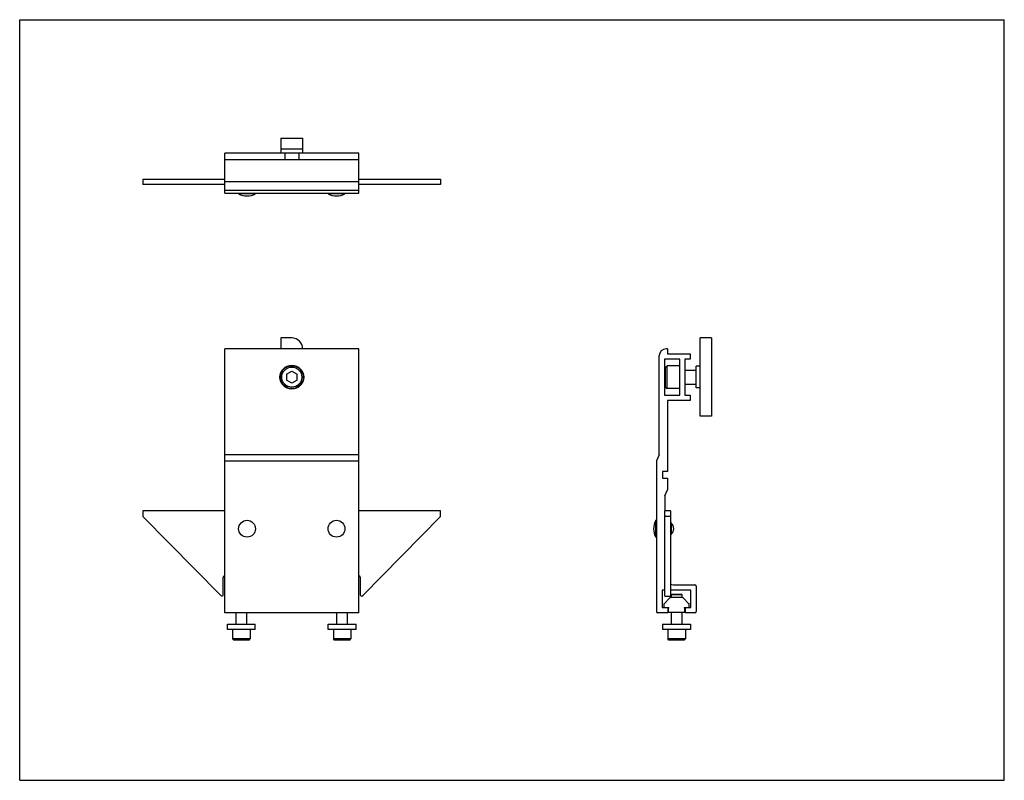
# Model space of a CAD drawing. Header units: inches. Extents: x 0 to 22, y 0 to 17.
import ezdxf

# ---------------------------------------------------------------- set-up
doc = ezdxf.new("R2010")
doc.units = ezdxf.units.IN
doc.header["$LTSCALE"] = 1.21
doc.header["$MEASUREMENT"] = 0
doc.layers.get('0').update_dxf_attribs({"linetype": 'CONTINUOUS'})
for name, color, linetype in [('350533_CAE_BL5', 7, 'CONTINUOUS'), ('350534_CAE_BL7', 7, 'CONTINUOUS'), ('350897_CAE_BL0', 7, 'CONTINUOUS'), ('605279P_BL3', 7, 'CONTINUOUS'), ('605279P_BL4', 7, 'CONTINUOUS'), ('639971M_CAE_BL10', 7, 'CONTINUOUS'), ('914_006_BL8', 7, 'CONTINUOUS'), ('914_006_BL9', 7, 'CONTINUOUS'), ('X920620M_BL1', 7, 'CONTINUOUS'), ('X920620M_BL2', 7, 'CONTINUOUS'), ('X920816M_BL6', 7, 'CONTINUOUS')]:
    doc.layers.add(name, color=color, linetype=linetype)

# ---------------------------------------------------------------- blocks, each defined once
blk = doc.blocks.new('350897_CAE_BL0', base_point=(8.648, 8.778))
at = {"layer": '350897_CAE_BL0', "color": 7, "linetype": 'CONTINUOUS'}
for p, q in [((2.755, 13.438), (2.755, 13.313)), ((2.755, 13.438), (4.58, 13.438)), ((7.58, 13.438), (9.405, 13.438)), ((9.405, 13.438), (9.405, 13.313)), ((4.58, 13.313), (2.755, 13.313)), ((9.405, 13.313), (7.58, 13.313)), ((2.755, 6.023), (2.755, 5.898)), ((4.58, 6.023), (2.755, 6.023)), ((9.405, 6.023), (7.58, 6.023)), ((9.405, 5.898), (9.405, 6.023)), ((14.54, 6.023), (14.415, 6.023)), ((14.415, 4.118), (14.415, 6.023)), ((14.54, 6.023), (14.54, 4.118)), ((2.755, 5.898), (4.496, 4.128)), ((7.664, 4.127), (9.405, 5.898)), ((14.54, 5.898), (14.415, 5.898)), ((4.549, 4.15), (4.549, 4.542)), ((7.611, 4.542), (7.611, 4.149)), ((14.415, 4.118), (14.54, 4.118))]:
    blk.add_line(p, q, dxfattribs=at)
for centre, radius, start, end in [((4.58, 4.542), 0.031, 90, 180), ((7.58, 4.542), 0.031, 0, 90), ((4.518, 4.15), 0.0312, 224.5092, 360), ((7.642, 4.149), 0.031, 180, 315.4908)]:
    blk.add_arc(centre, radius, start, end, dxfattribs=at)
blk = doc.blocks.new('X920620M_BL1', base_point=(10.941, 3.648))
at = {"layer": 'X920620M_BL1', "color": 7, "linetype": 'CONTINUOUS'}
for p, q in [((14.562, 4.16), (14.558, 4.156)), ((14.558, 4.156), (14.794, 4.156)), ((14.558, 4.156), (14.558, 4.083)), ((14.562, 4.16), (14.79, 4.16)), ((14.794, 4.156), (14.79, 4.16)), ((14.794, 4.156), (14.794, 4.083)), ((7.087, 3.492), (7.087, 3.742)), ((7.323, 3.492), (7.323, 3.742)), ((14.558, 3.755), (14.558, 3.492)), ((14.794, 3.755), (14.794, 3.492)), ((7.008, 3.372), (7.008, 3.16)), ((7.402, 3.372), (7.402, 3.16)), ((14.479, 3.372), (14.479, 3.16)), ((14.873, 3.372), (14.873, 3.16)), ((7.402, 3.16), (7.008, 3.16)), ((7.032, 3.136), (7.008, 3.16)), ((7.378, 3.136), (7.032, 3.136)), ((7.378, 3.136), (7.402, 3.16)), ((14.873, 3.16), (14.479, 3.16)), ((14.503, 3.136), (14.479, 3.16)), ((14.849, 3.136), (14.503, 3.136)), ((14.873, 3.16), (14.849, 3.136))]:
    blk.add_line(p, q, dxfattribs=at)
blk = doc.blocks.new('X920620M_BL2', base_point=(4.955, 3.439))
at = {"layer": 'X920620M_BL2', "color": 7, "linetype": 'CONTINUOUS'}
for p, q in [((4.837, 3.492), (4.837, 3.742)), ((5.073, 3.492), (5.073, 3.742)), ((4.758, 3.372), (4.758, 3.16)), ((5.152, 3.372), (5.152, 3.16)), ((5.152, 3.16), (4.758, 3.16)), ((4.782, 3.136), (4.758, 3.16)), ((5.128, 3.136), (4.782, 3.136)), ((5.128, 3.136), (5.152, 3.16))]:
    blk.add_line(p, q, dxfattribs=at)
blk = doc.blocks.new('605279P_BL3', base_point=(10.941, 3.432))
at = {"layer": '605279P_BL3', "color": 7, "linetype": 'CONTINUOUS'}
for p, q in [((6.895, 3.492), (7.515, 3.492)), ((6.895, 3.372), (6.895, 3.492)), ((7.515, 3.372), (6.895, 3.372)), ((7.515, 3.372), (7.515, 3.492)), ((14.366, 3.492), (14.986, 3.492)), ((14.366, 3.492), (14.366, 3.372)), ((14.986, 3.372), (14.366, 3.372)), ((14.986, 3.492), (14.986, 3.372))]:
    blk.add_line(p, q, dxfattribs=at)
blk = doc.blocks.new('605279P_BL4', base_point=(4.955, 3.432))
at = {"layer": '605279P_BL4', "color": 7, "linetype": 'CONTINUOUS'}
for p, q in [((4.645, 3.492), (5.265, 3.492)), ((4.645, 3.372), (4.645, 3.492)), ((5.265, 3.372), (4.645, 3.372)), ((5.265, 3.372), (5.265, 3.492))]:
    blk.add_line(p, q, dxfattribs=at)
blk = doc.blocks.new('350533_CAE_BL5', base_point=(9.848, 8.877))
at = {"layer": '350533_CAE_BL5', "color": 7, "linetype": 'CONTINUOUS'}
for p, q in [((4.58, 13.126), (4.58, 14.013)), ((5.838, 14.013), (4.58, 14.013)), ((4.58, 13.876), (7.58, 13.876)), ((7.58, 14.013), (6.323, 14.013)), ((7.58, 13.126), (7.58, 14.013)), ((7.58, 13.376), (4.58, 13.376)), ((4.58, 13.189), (7.58, 13.189)), ((4.58, 13.126), (7.58, 13.126)), ((4.58, 3.742), (4.58, 9.641)), ((7.58, 9.641), (4.58, 9.641)), ((7.58, 3.742), (7.58, 9.641)), ((14.291, 7.276), (14.291, 9.491)), ((14.478, 9.641), (14.441, 9.641)), ((14.478, 9.641), (14.478, 9.531)), ((14.478, 9.531), (14.978, 9.531)), ((14.978, 9.531), (14.978, 9.413)), ((14.409, 9.413), (14.409, 8.609)), ((14.747, 9.413), (14.409, 9.413)), ((14.747, 8.609), (14.747, 9.413)), ((14.865, 9.413), (14.865, 8.609)), ((14.978, 9.413), (14.865, 9.413)), ((14.409, 8.609), (14.747, 8.609)), ((14.865, 8.609), (14.978, 8.609)), ((14.978, 8.609), (14.978, 8.491)), ((14.478, 8.491), (14.478, 6.905)), ((14.978, 8.491), (14.478, 8.491)), ((7.58, 7.276), (4.58, 7.276)), ((14.291, 7.276), (14.228, 7.141)), ((4.58, 7.141), (7.58, 7.141)), ((14.228, 7.141), (14.228, 3.772)), ((14.363, 6.905), (14.363, 6.755)), ((14.478, 6.905), (14.363, 6.905)), ((14.363, 6.755), (14.478, 6.755)), ((14.478, 6.755), (14.478, 6.495)), ((14.415, 6.36), (14.478, 6.495)), ((14.415, 6.36), (14.415, 6.023)), ((14.415, 4.252), (14.355, 4.252)), ((14.355, 4.252), (14.355, 3.86)), ((14.997, 4.252), (14.54, 4.252)), ((14.603, 4.37), (15.085, 4.37)), ((14.997, 3.86), (14.997, 4.252)), ((15.115, 4.34), (15.115, 3.772)), ((7.58, 3.742), (4.58, 3.742)), ((14.479, 3.742), (14.258, 3.742)), ((14.355, 3.86), (14.479, 3.86)), ((14.479, 3.86), (14.479, 3.742)), ((14.873, 3.86), (14.997, 3.86)), ((14.873, 3.742), (14.873, 3.86)), ((15.085, 3.742), (14.873, 3.742))]:
    blk.add_line(p, q, dxfattribs=at)
blk.add_circle((6.08, 9.011), 0.266, dxfattribs=at)
for centre, radius, start, end in [((14.441, 9.491), 0.15, 90, 180), ((14.603, 4.558), 0.188, 250.5246, 270), ((15.085, 4.34), 0.03, 0, 90), ((14.258, 3.772), 0.03, 180, 270), ((15.085, 3.772), 0.03, 270, 360)]:
    blk.add_arc(centre, radius, start, end, dxfattribs=at)
blk = doc.blocks.new('X920816M_BL6', base_point=(10.47, 11.384))
at = {"layer": 'X920816M_BL6', "color": 7, "linetype": 'CONTINUOUS'}
for p, q in [((5.923, 14.013), (5.923, 13.876)), ((6.238, 14.013), (6.238, 13.876)), ((14.432, 9.236), (14.464, 9.267)), ((14.464, 8.755), (14.464, 9.267)), ((14.747, 9.267), (14.464, 9.267)), ((5.962, 9.079), (6.08, 9.148)), ((5.962, 9.079), (5.962, 8.943)), ((6.08, 9.148), (6.198, 9.079)), ((6.198, 8.943), (6.198, 9.079)), ((14.432, 8.787), (14.432, 9.236)), ((14.865, 9.169), (15.115, 9.169)), ((6.08, 8.875), (5.962, 8.943)), ((6.198, 8.943), (6.08, 8.875)), ((14.865, 8.854), (15.115, 8.854)), ((14.432, 8.787), (14.464, 8.755)), ((14.747, 8.755), (14.464, 8.755))]:
    blk.add_line(p, q, dxfattribs=at)
for radius in [0.256, 0.224]:
    blk.add_circle((6.08, 9.011), radius, dxfattribs=at)
blk = doc.blocks.new('350534_CAE_BL7', base_point=(10.647, 11.244))
at = {"layer": '350534_CAE_BL7', "color": 7, "linetype": 'CONTINUOUS'}
for p, q in [((5.838, 14.353), (5.838, 14.013)), ((5.838, 14.353), (6.323, 14.353)), ((6.323, 14.013), (6.323, 14.353)), ((6.323, 14.103), (5.838, 14.103)), ((6.323, 14.013), (5.838, 14.013)), ((5.838, 9.886), (5.838, 9.641)), ((6.08, 9.886), (5.838, 9.886)), ((15.205, 8.136), (15.205, 9.886)), ((15.455, 9.886), (15.205, 9.886)), ((15.455, 9.886), (15.455, 8.136)), ((6.323, 9.641), (6.323, 9.644)), ((15.115, 8.769), (15.115, 9.254)), ((15.205, 9.254), (15.115, 9.254)), ((15.205, 8.769), (15.115, 8.769)), ((15.455, 8.136), (15.205, 8.136))]:
    blk.add_line(p, q, dxfattribs=at)
blk.add_arc((6.08, 9.644), 0.242, 0, 90, dxfattribs=at)
blk = doc.blocks.new('914_006_BL8', base_point=(9.55, 9.281))
at = {"layer": '914_006_BL8', "color": 7, "linetype": 'CONTINUOUS'}
for p, q in [((4.893, 13.126), (4.893, 13.111)), ((5.268, 13.111), (4.893, 13.111)), ((5.267, 13.11), (5.268, 13.111)), ((5.268, 13.126), (5.268, 13.111))]:
    blk.add_line(p, q, dxfattribs=at)
blk.add_circle((5.08, 5.623), 0.188, dxfattribs=at)
for centre, start, end in [((5.08, 13.435), 240.0001, 299.9152), ((14.538, 5.623), 152.1307, 207.8674)]:
    blk.add_arc(centre, 0.375, start, end, dxfattribs=at)
blk = doc.blocks.new('914_006_BL9', base_point=(10.755, 9.281))
at = {"layer": '914_006_BL9', "color": 7, "linetype": 'CONTINUOUS'}
for p, q in [((6.893, 13.126), (6.893, 13.111)), ((7.268, 13.111), (6.893, 13.111)), ((7.268, 13.126), (7.268, 13.111)), ((14.228, 5.811), (14.213, 5.811)), ((14.213, 5.436), (14.213, 5.811)), ((14.555, 5.753), (14.54, 5.753)), ((14.555, 5.753), (14.555, 5.494)), ((14.228, 5.436), (14.213, 5.436)), ((14.555, 5.494), (14.54, 5.494))]:
    blk.add_line(p, q, dxfattribs=at)
blk.add_circle((7.08, 5.623), 0.188, dxfattribs=at)
for centre, radius, start, end in [((7.08, 13.435), 0.374, 240.0004, 240.1823), ((7.08, 13.435), 0.375, 240.1817, 299.9999), ((14.538, 5.623), 0.375, 150, 210), ((14.434, 5.617), 0.182, 2.0645, 48.2359), ((14.434, 5.63), 0.182, 311.7641, 357.9355)]:
    blk.add_arc(centre, radius, start, end, dxfattribs=at)
blk = doc.blocks.new('639971M_CAE_BL10', base_point=(14.676, 3.919))
at = {"layer": '639971M_CAE_BL10', "color": 7, "linetype": 'CONTINUOUS'}
for p, q in [((14.53, 4.077), (14.401, 3.948)), ((14.809, 4.083), (14.544, 4.083)), ((14.952, 3.948), (14.823, 4.077)), ((14.395, 3.934), (14.395, 3.87)), ((14.405, 3.86), (14.497, 3.86)), ((14.49, 3.845), (14.497, 3.845)), ((14.49, 3.845), (14.49, 3.775)), ((14.51, 3.755), (14.843, 3.755)), ((14.855, 3.86), (14.948, 3.86)), ((14.855, 3.845), (14.863, 3.845)), ((14.863, 3.775), (14.863, 3.845)), ((14.958, 3.87), (14.958, 3.934))]:
    blk.add_line(p, q, dxfattribs=at)
for centre, radius, start, end in [((14.544, 4.063), 0.02, 90, 135), ((14.809, 4.063), 0.02, 45, 90), ((14.415, 3.934), 0.02, 135, 180), ((14.405, 3.87), 0.01, 180, 270), ((14.51, 3.775), 0.02, 180, 270), ((14.497, 3.853), 0.0075, 270, 90), ((14.843, 3.775), 0.02, 270, 360), ((14.855, 3.853), 0.0075, 90, 270), ((14.948, 3.87), 0.01, 270, 360), ((14.938, 3.934), 0.02, 0, 45)]:
    blk.add_arc(centre, radius, start, end, dxfattribs=at)

msp = doc.modelspace()

# ---------------------------------------------------------------- linework, layer by layer
at = {"color": 7, "linetype": 'CONTINUOUS'}
for p, q in [((0, 0), (0, 17)), ((0, 17), (22, 17)), ((22, 0), (22, 17)), ((0, 0), (22, 0))]:
    msp.add_line(p, q, dxfattribs=at)

# ---------------------------------------------------------------- block references
at = {"layer": '350533_CAE_BL5'}
msp.add_blockref('350533_CAE_BL5', (9.848, 8.877), dxfattribs=at)
at = {"layer": '350534_CAE_BL7'}
msp.add_blockref('350534_CAE_BL7', (10.647, 11.244), dxfattribs=at)
at = {"layer": '350897_CAE_BL0'}
msp.add_blockref('350897_CAE_BL0', (8.648, 8.778), dxfattribs=at)
at = {"layer": '605279P_BL3'}
msp.add_blockref('605279P_BL3', (10.941, 3.432), dxfattribs=at)
at = {"layer": '605279P_BL4'}
msp.add_blockref('605279P_BL4', (4.955, 3.432), dxfattribs=at)
at = {"layer": '639971M_CAE_BL10'}
msp.add_blockref('639971M_CAE_BL10', (14.676, 3.919), dxfattribs=at)
at = {"layer": '914_006_BL8'}
msp.add_blockref('914_006_BL8', (9.55, 9.281), dxfattribs=at)
at = {"layer": '914_006_BL9'}
msp.add_blockref('914_006_BL9', (10.755, 9.281), dxfattribs=at)
at = {"layer": 'X920620M_BL1'}
msp.add_blockref('X920620M_BL1', (10.941, 3.648), dxfattribs=at)
at = {"layer": 'X920620M_BL2'}
msp.add_blockref('X920620M_BL2', (4.955, 3.439), dxfattribs=at)
at = {"layer": 'X920816M_BL6'}
msp.add_blockref('X920816M_BL6', (10.47, 11.384), dxfattribs=at)

doc.saveas('drawing.dxf')
